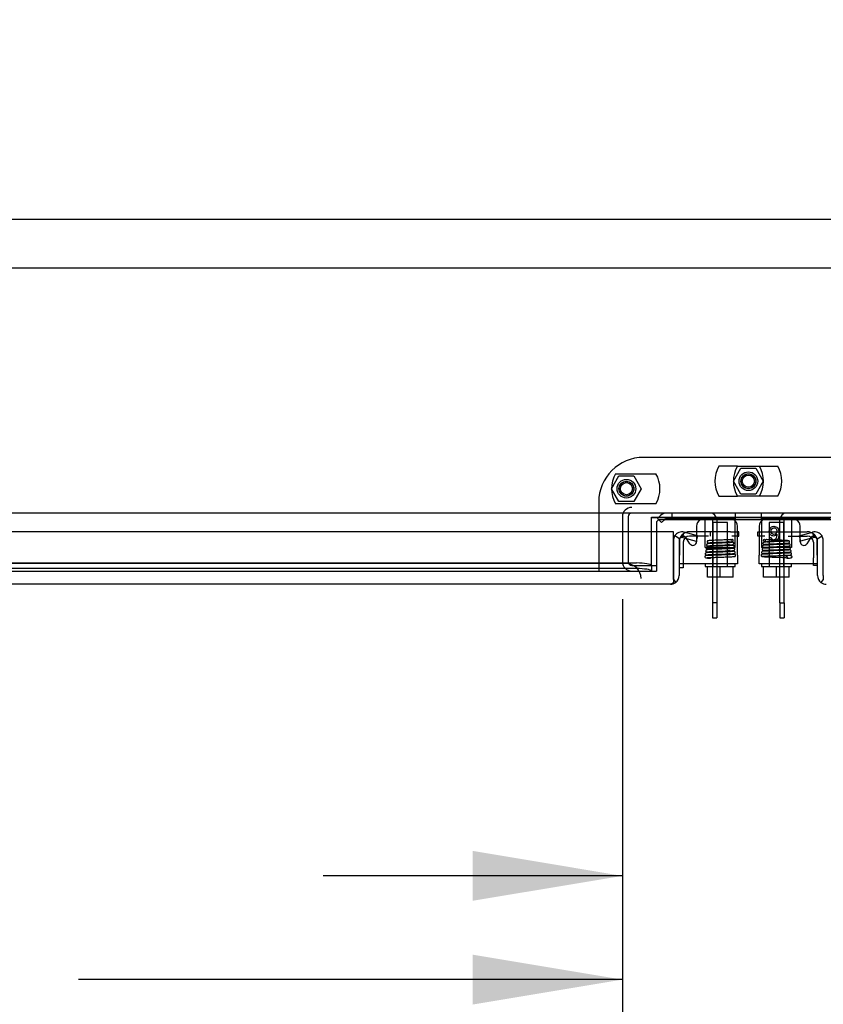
# Model space of a CAD drawing. Header units: inches. Extents: x 2 to 538, y -2 to 358.
# Tile 31 of 43: x 140 to 153, y 289 to 305. Entities that reach past the tile are written whole.
import ezdxf
from ezdxf.enums import TextEntityAlignment as Align
from ezdxf.lldxf.tags import DXFTag

# ---------------------------------------------------------------- set-up
doc = ezdxf.new("R2010")
doc.units = ezdxf.units.IN
doc.header["$MEASUREMENT"] = 0
for name, color, linetype in [('COM40153-2', 7, 'Continuous'), ('COM51496-2', 7, 'Continuous'), ('COM51497', 7, 'Continuous'), ('COM51498', 7, 'Continuous'), ('COM55595-3', 7, 'Continuous'), ('COM55597-3', 7, 'Continuous'), ('COM55730', 7, 'Continuous'), ('COM56145', 7, 'Continuous'), ('COM70098', 7, 'Continuous'), ('COM70112-4', 7, 'Continuous'), ('COM70220', 7, 'Continuous'), ('COM70740-2', 7, 'Continuous'), ('COM71183-4', 7, 'Continuous'), ('Default', 7, 'Continuous'), ('GSK86006', 7, 'Continuous'), ('NTS86070', 7, 'Continuous'), ('SCC180005', 7, 'Continuous'), ('SCC19011', 7, 'Continuous'), ('SPR20280', 7, 'Continuous'), ('WAF25367', 7, 'Continuous')]:
    doc.layers.add(name, color=color, linetype=linetype)
doc.styles.add('SEACAD_Times_New_Roman', font='times.ttf')
tags = doc.linetypes.add('HIDDEN2', pattern=[0.1875, 0.125, -0.0625]).pattern_tags.tags
tags[6:7] = [DXFTag(74, 4), DXFTag(75, 0), DXFTag(340, '0'), DXFTag(46, 0.0), DXFTag(50, 0.0), DXFTag(44, 0.0), DXFTag(45, 0.0)]
tags[4:5] = [DXFTag(74, 4), DXFTag(75, 0), DXFTag(340, '0'), DXFTag(46, 0.0), DXFTag(50, 0.0), DXFTag(44, 0.0), DXFTag(45, 0.0)]
doc.dimstyles.new('HAMMOND_(STH_-_540x360)', dxfattribs={"dimtxt": 2, "dimasz": 2.5, "dimexe": 1, "dimexo": 1, "dimgap": 0.5, "dimtad": 0, "dimtih": 1, "dimtoh": 1, "dimzin": 0, "dimdsep": 46, "dimtxsty": 'SEACAD_Times_New_Roman', "dimblk1": '_SE_FILLED', "dimblk2": '_SE_FILLED', "dimsah": 1, "dimcen": 1, "dimadec": 0, "dimazin": 0, "dimtfac": 0.8, "dimtofl": 0, "dimtmove": 0, "dimatfit": 3, "dimfxl": 0, "dimtolj": 1, "dimtzin": 0, "dimarcsym": 0})

# ---------------------------------------------------------------- blocks, each defined once
blk = doc.blocks.new('SE')
at = {"layer": 'COM40153-2', "color": 7, "linetype": 'Continuous'}
for p, q in [((151.008, 296.516), (150.892, 296.516)), ((151.717, 296.516), (151.694, 296.516)), ((151.694, 296.446), (151.717, 296.446)), ((151.717, 296.446), (151.717, 296.516)), ((150.787, 295.916), (150.717, 295.916)), ((150.787, 295.983), (150.787, 295.916))]:
    blk.add_line(p, q, dxfattribs=at)
at = {"layer": 'COM40153-2', "color": 7, "linetype": 'HIDDEN2'}
for p, q in [((151.21, 296.446), (150.892, 296.446)), ((151.24, 296.516), (151.008, 296.516)), ((151.24, 296.446), (151.24, 296.516)), ((151.574, 296.516), (151.24, 296.516)), ((151.574, 296.516), (151.688, 296.516)), ((151.688, 296.446), (151.6, 296.446)), ((151.694, 296.516), (151.688, 296.516)), ((151.688, 296.446), (151.694, 296.446)), ((150.787, 296.341), (150.787, 295.983))]:
    blk.add_line(p, q, dxfattribs=at)
at = {"layer": 'COM40153-2', "color": 7, "linetype": 'Continuous'}
for start, end in [(162.5225, 180), (90, 111.2486)]:
    blk.add_arc((150.892, 296.341), 0.175, start, end, dxfattribs=at)
at = {"layer": 'COM40153-2', "color": 7, "linetype": 'HIDDEN2'}
for radius, start, end in [(0.175, 111.2486, 162.5225), (0.105, 90, 180)]:
    blk.add_arc((150.892, 296.341), radius, start, end, dxfattribs=at)
at = {"layer": 'COM51496-2', "color": 7, "linetype": 'Continuous'}
for p, q in [((152.03, 296.446), (152.03, 296.516)), ((152.03, 296.516), (152.054, 296.516)), ((152.054, 296.446), (152.03, 296.446)), ((152.74, 296.516), (152.855, 296.516)), ((152.96, 295.954), (152.96, 295.983)), ((153.03, 295.954), (152.96, 295.954))]:
    blk.add_line(p, q, dxfattribs=at)
at = {"layer": 'COM51496-2', "color": 7, "linetype": 'HIDDEN2'}
for p, q in [((152.054, 296.516), (152.155, 296.516)), ((152.148, 296.446), (152.054, 296.446)), ((152.155, 296.516), (152.74, 296.516)), ((152.538, 296.446), (152.855, 296.446)), ((152.96, 296.341), (152.96, 296.079)), ((152.96, 295.983), (152.96, 296.079))]:
    blk.add_line(p, q, dxfattribs=at)
at = {"layer": 'COM51496-2', "color": 7, "linetype": 'Continuous'}
for start, end in [(68.7514, 90), (0, 17.4776)]:
    blk.add_arc((152.855, 296.341), 0.175, start, end, dxfattribs=at)
at = {"layer": 'COM51496-2', "color": 7, "linetype": 'HIDDEN2'}
for radius, start, end in [(0.105, 0, 90), (0.175, 17.4776, 68.7514)]:
    blk.add_arc((152.855, 296.341), radius, start, end, dxfattribs=at)
at = {"layer": 'COM51497', "color": 7, "linetype": 'Continuous'}
for p, q in [((151.008, 296.608), (151.008, 296.456)), ((151.694, 296.126), (151.694, 296.608)), ((152.054, 296.608), (152.054, 296.126)), ((152.74, 296.456), (152.74, 296.608)), ((150.724, 296.381), (150.724, 296.126)), ((150.898, 296.316), (150.842, 296.402)), ((151.008, 296.381), (151.008, 296.349)), ((152.227, 296.419), (152.257, 296.421)), ((152.74, 296.349), (152.74, 296.381)), ((152.906, 296.402), (152.85, 296.316)), ((153.024, 296.126), (153.024, 296.381)), ((150.724, 295.983), (150.724, 296.126)), ((151.694, 296.126), (151.694, 295.983)), ((152.054, 295.983), (152.054, 296.126)), ((153.024, 296.126), (153.024, 295.983)), ((151.694, 295.983), (150.724, 295.983)), ((153.024, 295.983), (152.054, 295.983))]:
    blk.add_line(p, q, dxfattribs=at)
at = {"layer": 'COM51497', "color": 7, "linetype": 'HIDDEN2'}
for p, q in [((150.842, 296.402), (150.835, 296.414)), ((151.008, 296.456), (151.008, 296.381)), ((152.74, 296.381), (152.74, 296.456)), ((152.913, 296.414), (152.906, 296.402))]:
    blk.add_line(p, q, dxfattribs=at)
at = {"layer": 'COM51497', "color": 7, "linetype": 'Continuous'}
for centre, radius, start, end in [((151.133, 296.608), 0.125, 118.3576, 180), ((151.569, 296.608), 0.125, 0, 61.6424), ((152.179, 296.608), 0.125, 118.3576, 180), ((152.615, 296.608), 0.125, 0, 61.6424), ((150.784, 296.381), 0.06, 159.0121, 180), ((152.964, 296.381), 0.06, 0, 19.8226), ((150.948, 296.349), 0.06, 212.8455, 0), ((152.8, 296.349), 0.06, 180, 327.1545)]:
    blk.add_arc(centre, radius, start, end, dxfattribs=at)
at = {"layer": 'COM51497', "color": 7, "linetype": 'HIDDEN2'}
for centre, radius, start, end in [((151.133, 296.608), 0.125, 90, 118.3576), ((151.569, 296.608), 0.125, 61.6424, 90), ((152.179, 296.608), 0.125, 90, 118.3576), ((152.615, 296.608), 0.125, 61.6424, 90), ((150.784, 296.381), 0.06, 32.8455, 159.0121), ((152.964, 296.381), 0.06, 19.8226, 147.1545)]:
    blk.add_arc(centre, radius, start, end, dxfattribs=at)
at = {"layer": 'COM51497', "color": 7, "linetype": 'Continuous'}
for points, knots in [([(152.354, 296.478), (152.347, 296.467), (152.338, 296.459), (152.328, 296.453), (152.317, 296.448), (152.306, 296.445), (152.275, 296.445), (152.258, 296.453), (152.244, 296.467), (152.23, 296.482), (152.223, 296.501), (152.223, 296.54), (152.226, 296.554), (152.233, 296.567), (152.239, 296.58), (152.248, 296.591), (152.26, 296.598), (152.272, 296.604), (152.285, 296.608), (152.324, 296.608), (152.345, 296.599), (152.376, 296.562), (152.384, 296.532), (152.384, 296.442), (152.376, 296.408), (152.358, 296.386), (152.343, 296.367), (152.322, 296.358), (152.277, 296.358), (152.261, 296.363), (152.249, 296.374), (152.237, 296.385), (152.229, 296.4), (152.227, 296.419)], [0, 0, 0, 0, 0.047848, 0.047848, 0.047848, 0.091234, 0.091234, 0.167467, 0.167467, 0.167467, 0.251489, 0.251489, 0.307308, 0.307308, 0.307308, 0.361378, 0.361378, 0.361378, 0.427535, 0.427535, 0.538766, 0.538766, 0.649997, 0.649997, 0.774014, 0.774014, 0.774014, 0.865472, 0.865472, 0.932923, 0.932923, 0.932923, 1, 1, 1, 1]), ([(152.35, 296.525), (152.35, 296.535), (152.348, 296.545), (152.339, 296.564), (152.333, 296.571), (152.317, 296.581), (152.309, 296.583), (152.3, 296.583), (152.287, 296.583), (152.276, 296.578), (152.267, 296.568), (152.258, 296.558), (152.254, 296.544), (152.254, 296.509), (152.258, 296.496), (152.267, 296.487), (152.276, 296.477), (152.287, 296.472), (152.315, 296.472), (152.326, 296.477), (152.345, 296.496), (152.35, 296.509), (152.35, 296.525)], [0, 0, 0, 0, 0.086691, 0.086691, 0.173381, 0.173381, 0.260072, 0.260072, 0.260072, 0.37344, 0.37344, 0.37344, 0.5092, 0.5092, 0.639932, 0.639932, 0.639932, 0.762812, 0.762812, 0.881406, 0.881406, 1, 1, 1, 1]), ([(152.257, 296.421), (152.259, 296.41), (152.263, 296.401), (152.268, 296.396), (152.276, 296.387), (152.286, 296.383), (152.308, 296.383), (152.316, 296.386), (152.324, 296.391), (152.333, 296.397), (152.34, 296.408), (152.346, 296.421), (152.351, 296.434), (152.354, 296.453), (152.354, 296.478)], [0, 0, 0, 0, 0.153649, 0.153649, 0.153649, 0.336794, 0.336794, 0.482815, 0.482815, 0.482815, 0.688895, 0.688895, 0.688895, 1, 1, 1, 1])]:
    blk.add_open_spline(points, degree=3, knots=knots, dxfattribs=at)
at = {"layer": 'COM51498', "color": 7, "linetype": 'HIDDEN2'}
for p, q in [((150.355, 296.736), (150.406, 296.786)), ((150.355, 296.736), (150.377, 296.715)), ((150.472, 296.718), (150.473, 296.719)), ((150.507, 296.733), (151.405, 296.733)), ((151.655, 296.733), (151.405, 296.733)), ((151.655, 296.828), (151.655, 296.733)), ((151.655, 296.718), (151.655, 296.733)), ((151.655, 296.686), (151.655, 296.699)), ((152.093, 296.733), (152.093, 296.828)), ((152.093, 296.733), (152.093, 296.718)), ((152.343, 296.733), (152.093, 296.733)), ((152.093, 296.699), (152.093, 296.686)), ((153.241, 296.733), (152.343, 296.733)), ((151.655, 296.397), (151.655, 296.686)), ((152.093, 296.686), (152.093, 296.397)), ((151.155, 296.342), (151.155, 296.397)), ((151.655, 296.256), (151.655, 296.397)), ((152.093, 296.397), (152.093, 296.256)), ((152.593, 296.397), (152.593, 296.342)), ((151.155, 296.256), (151.155, 296.342)), ((151.155, 296.256), (151.655, 296.256)), ((152.593, 296.256), (152.093, 296.256)), ((152.593, 296.342), (152.593, 296.256))]:
    blk.add_line(p, q, dxfattribs=at)
at = {"layer": 'COM51498', "color": 7, "linetype": 'Continuous'}
for p, q in [((150.377, 296.715), (150.423, 296.669)), ((150.423, 296.669), (150.472, 296.718)), ((151.655, 296.699), (151.655, 296.718)), ((152.093, 296.718), (152.093, 296.699))]:
    blk.add_line(p, q, dxfattribs=at)
at = {"layer": 'COM51498', "color": 7, "linetype": 'HIDDEN2'}
for radius in [0.143, 0.048]:
    blk.add_arc((150.507, 296.685), radius, 90, 135, dxfattribs=at)
for centre, start_param, end_param in [((150.905, 295.728), -1.524085, -1.503851), ((152.843, 295.728), 1.503851, 1.524085)]:
    blk.add_ellipse(centre, major_axis=(0, 14.322), ratio=0.017455, start_param=start_param, end_param=end_param, dxfattribs=at)
for points, knots in [([(151.155, 296.686), (151.155, 296.692), (151.154, 296.698), (151.154, 296.71), (151.154, 296.715), (151.153, 296.724), (151.152, 296.727), (151.15, 296.732), (151.148, 296.733), (151.147, 296.733)], [0, 0, 0, 0, 0.25, 0.25, 0.5, 0.5, 0.75, 0.75, 1, 1, 1, 1]), ([(152.601, 296.733), (152.599, 296.733), (152.598, 296.732), (152.596, 296.729), (152.596, 296.727), (152.595, 296.724), (152.595, 296.722), (152.594, 296.715), (152.594, 296.71), (152.593, 296.699), (152.593, 296.692), (152.593, 296.686)], [0, 0, 0, 0, 0.25, 0.25, 0.375, 0.375, 0.5, 0.5, 0.75, 0.75, 1, 1, 1, 1])]:
    blk.add_open_spline(points, degree=3, knots=knots, dxfattribs=at)
at = {"layer": 'COM55595-3', "color": 7, "linetype": 'Continuous'}
for p, q in [((152.721, 296.451), (152.945, 296.511)), ((152.721, 296.451), (152.746, 296.359)), ((152.97, 296.42), (152.746, 296.359)), ((152.97, 296.42), (152.945, 296.511)), ((153.024, 296.398), (153.105, 296.447)), ((153.03, 295.784), (153.03, 296.373)), ((153.125, 295.784), (153.125, 296.373)), ((153.125, 295.721), (153.086, 295.671)), ((153.125, 295.784), (153.125, 295.784)), ((153.125, 295.784), (153.125, 295.721))]:
    blk.add_line(p, q, dxfattribs=at)
for centre, radius, start, end in [((152.982, 296.373), 0.143, 30.9129, 105), ((152.982, 296.373), 0.048, 30.9129, 105), ((152.982, 296.373), 0.048, 0, 30.9129), ((152.982, 296.373), 0.143, 0, 30.9129), ((153.173, 295.784), 0.143, 180, 232.4964), ((153.173, 295.784), 0.143, 232.4964, 269.8439)]:
    blk.add_arc(centre, radius, start, end, dxfattribs=at)
at = {"layer": 'COM55597-3', "color": 7, "linetype": 'Continuous'}
for p, q in [((150.622, 296.516), (116.812, 296.516)), ((150.622, 295.784), (150.622, 296.516)), ((150.622, 296.373), (150.622, 295.784)), ((150.724, 296.398), (150.643, 296.447)), ((150.717, 296.373), (150.717, 295.784)), ((150.778, 296.42), (150.802, 296.511)), ((150.778, 296.42), (151.002, 296.359)), ((151.027, 296.451), (150.802, 296.511)), ((151.027, 296.451), (151.002, 296.359)), ((150.622, 295.784), (150.622, 295.784)), ((150.622, 295.721), (150.622, 295.784)), ((150.622, 295.784), (150.622, 295.671)), ((150.622, 295.721), (150.661, 295.671)), ((150.574, 295.641), (116.86, 295.641)), ((150.575, 295.641), (150.574, 295.641)), ((150.575, 295.641), (150.575, 295.641))]:
    blk.add_line(p, q, dxfattribs=at)
for centre, radius, start, end in [((150.765, 296.373), 0.143, 149.0871, 180), ((150.765, 296.373), 0.143, 75, 149.0871), ((150.765, 296.373), 0.048, 149.0871, 180), ((150.765, 296.373), 0.048, 75, 149.0871), ((150.574, 295.784), 0.143, 307.5036, 0), ((150.574, 295.784), 0.143, 270, 270.0762), ((150.574, 295.784), 0.143, 270.1561, 307.5036)]:
    blk.add_arc(centre, radius, start, end, dxfattribs=at)
blk.add_open_spline([(150.622, 295.671), (150.614, 295.661), (150.606, 295.654), (150.594, 295.646), (150.59, 295.644), (150.583, 295.642), (150.579, 295.641), (150.575, 295.641)], degree=3, knots=[0, 0, 0, 0, 0.5, 0.5, 0.75, 0.75, 1, 1, 1, 1], dxfattribs=at)
at = {"layer": 'COM55730', "color": 7, "linetype": 'HIDDEN2'}
for p, q in [((150.597, 296.828), (150.597, 296.756)), ((151.239, 296.756), (150.597, 296.756)), ((151.275, 296.72), (151.275, 295.757)), ((151.347, 296.72), (151.347, 295.757)), ((152.401, 295.757), (152.401, 296.72)), ((152.473, 295.757), (152.473, 296.72)), ((153.151, 296.756), (152.509, 296.756))]:
    blk.add_line(p, q, dxfattribs=at)
at = {"layer": 'COM55730', "color": 7, "linetype": 'Continuous'}
for p, q in [((151.275, 295.757), (151.275, 295.332)), ((151.347, 295.757), (151.347, 295.332)), ((152.401, 295.332), (152.401, 295.757)), ((152.473, 295.332), (152.473, 295.757)), ((151.275, 295.332), (151.275, 295.078)), ((151.347, 295.332), (151.275, 295.332)), ((151.347, 295.332), (151.347, 295.078)), ((152.401, 295.332), (152.473, 295.332)), ((152.401, 295.332), (152.401, 295.078)), ((152.473, 295.332), (152.473, 295.078)), ((151.275, 295.078), (151.347, 295.078)), ((152.401, 295.078), (152.473, 295.078))]:
    blk.add_line(p, q, dxfattribs=at)
at = {"layer": 'COM55730', "color": 7, "linetype": 'HIDDEN2'}
for centre, radius, start, end in [((151.239, 296.72), 0.108, 0, 90), ((151.239, 296.72), 0.036, 0, 90), ((152.509, 296.72), 0.108, 90, 180), ((152.509, 296.72), 0.036, 90, 180)]:
    blk.add_arc(centre, radius, start, end, dxfattribs=at)
at = {"layer": 'COM56145', "color": 7, "linetype": 'HIDDEN2'}
for p, q in [((123.122, 301.736), (180.622, 301.736)), ((123.122, 300.923), (180.622, 300.923))]:
    blk.add_line(p, q, dxfattribs=at)
at = {"layer": 'COM70098', "color": 7, "linetype": 'HIDDEN2'}
for p, q in [((153.624, 297.76), (150.124, 297.76)), ((149.374, 297.01), (149.374, 295.861)), ((150.337, 296.516), (150.337, 295.861)), ((149.374, 295.861), (150.337, 295.861))]:
    blk.add_line(p, q, dxfattribs=at)
at = {"layer": 'COM70098', "color": 7, "linetype": 'Continuous'}
for p, q in [((153.351, 296.718), (150.397, 296.718)), ((150.337, 296.658), (150.337, 296.516))]:
    blk.add_line(p, q, dxfattribs=at)
at = {"layer": 'COM70098', "color": 7, "linetype": 'HIDDEN2'}
for centre in [(151.874, 297.361), (149.837, 297.236)]:
    blk.add_circle(centre, 0.156, dxfattribs=at)
blk.add_arc((150.124, 297.01), 0.75, 90, 180, dxfattribs=at)
at = {"layer": 'COM70098', "color": 7, "linetype": 'Continuous'}
blk.add_arc((150.397, 296.658), 0.06, 90, 180, dxfattribs=at)
at = {"layer": 'COM70112-4', "color": 7, "linetype": 'Continuous'}
for p, q in [((187.81, 296.828), (115.937, 296.828)), ((150.257, 296.516), (150.257, 296.76)), ((150.257, 296.76), (153.491, 296.76))]:
    blk.add_line(p, q, dxfattribs=at)
at = {"layer": 'COM70112-4', "color": 7, "linetype": 'HIDDEN2'}
for p, q in [((150.257, 296.002), (150.257, 296.516)), ((150.007, 295.995), (117.467, 295.995)), ((150.007, 295.902), (117.467, 295.902)), ((150.256, 295.955), (150.257, 295.955)), ((150.257, 295.955), (150.257, 296.002)), ((150.257, 295.955), (150.257, 295.86)), ((117.217, 295.859), (150.257, 295.859)), ((150.257, 295.86), (150.256, 295.862)), ((150.257, 295.859), (150.257, 295.86))]:
    blk.add_line(p, q, dxfattribs=at)
for centre in [(150.007, 295.952), (150.007, 295.858)]:
    blk.add_ellipse(centre, major_axis=(0.25, 0), ratio=0.173648, start_param=0.071104, end_param=1.570796, dxfattribs=at)
at = {"layer": 'COM70220', "color": 7, "linetype": 'HIDDEN2'}
for p, q in [((149.583, 295.986), (117.405, 295.986)), ((149.833, 295.986), (149.583, 295.986))]:
    blk.add_line(p, q, dxfattribs=at)
blk.add_arc((149.833, 295.736), 0.25, 0, 90, dxfattribs=at)
at = {"layer": 'COM70740-2', "color": 7, "linetype": 'HIDDEN2'}
for p, q in [((149.77, 296.768), (149.77, 296.016)), ((149.865, 296.768), (149.865, 296.016)), ((149.925, 295.956), (150.337, 295.956))]:
    blk.add_line(p, q, dxfattribs=at)
for centre, radius, start, end in [((149.925, 296.768), 0.155, 90, 180), ((149.925, 296.768), 0.06, 90, 180), ((149.925, 296.016), 0.155, 180, 270), ((149.925, 296.016), 0.06, 180, 270)]:
    blk.add_arc(centre, radius, start, end, dxfattribs=at)
at = {"layer": 'COM71183-4', "color": 7, "linetype": 'HIDDEN2'}
for p, q in [((150.257, 296.753), (153.491, 296.753)), ((117.217, 295.861), (149.374, 295.861))]:
    blk.add_line(p, q, dxfattribs=at)
at = {"layer": 'GSK86006', "color": 7, "linetype": 'HIDDEN2'}
for centre in [(149.837, 297.236), (151.874, 297.361)]:
    blk.add_circle(centre, 0.125, dxfattribs=at)
at = {"layer": 'NTS86070', "color": 7, "linetype": 'HIDDEN2'}
for p, q in [((151.691, 297.611), (151.381, 297.611)), ((151.691, 297.611), (152.367, 297.611)), ((149.654, 297.486), (150.33, 297.486)), ((151.381, 297.111), (151.691, 297.111)), ((152.367, 297.111), (151.691, 297.111)), ((150.33, 296.986), (149.654, 296.986))]:
    blk.add_line(p, q, dxfattribs=at)
for centre in [(151.874, 297.361), (149.837, 297.236)]:
    blk.add_circle(centre, 0.101, dxfattribs=at)
for centre, start, end in [((151.814, 297.361), 150, 210), ((152.124, 297.361), 150, 210), ((151.624, 297.361), 330, 30), ((151.934, 297.361), 330, 30), ((150.087, 297.236), 150, 210), ((149.897, 297.236), 330, 30)]:
    blk.add_arc(centre, 0.5, start, end, dxfattribs=at)
at = {"layer": 'SCC180005', "color": 7, "linetype": 'HIDDEN2'}
for p, q in [((151.624, 297.361), (151.749, 297.577)), ((151.749, 297.577), (151.999, 297.577)), ((151.999, 297.577), (152.123, 297.361)), ((149.587, 297.236), (149.712, 297.452)), ((149.712, 297.452), (149.962, 297.452)), ((149.962, 297.452), (150.086, 297.236)), ((151.749, 297.145), (151.624, 297.361)), ((152.123, 297.361), (151.999, 297.145)), ((149.712, 297.02), (149.587, 297.236)), ((150.086, 297.236), (149.962, 297.02)), ((149.962, 297.02), (149.712, 297.02)), ((151.999, 297.145), (151.749, 297.145))]:
    blk.add_line(p, q, dxfattribs=at)
for centre in [(149.837, 297.236), (151.874, 297.361)]:
    blk.add_circle(centre, 0.123, dxfattribs=at)
at = {"layer": 'SCC19011', "color": 7, "linetype": 'HIDDEN2'}
for p, q in [((151.527, 296.67), (151.283, 296.67)), ((151.283, 296.67), (151.283, 295.938)), ((151.527, 295.938), (151.527, 296.67)), ((152.465, 296.67), (152.221, 296.67)), ((152.221, 296.67), (152.221, 295.938)), ((152.465, 295.938), (152.465, 296.67))]:
    blk.add_line(p, q, dxfattribs=at)
at = {"layer": 'SCC19011', "color": 7, "linetype": 'Continuous'}
for p, q in [((151.19, 295.757), (151.19, 295.938)), ((151.405, 295.757), (151.405, 295.938)), ((151.62, 295.757), (151.62, 295.938)), ((152.128, 295.757), (152.128, 295.938)), ((152.343, 295.757), (152.343, 295.938)), ((152.558, 295.757), (152.558, 295.938)), ((151.405, 295.757), (151.19, 295.757)), ((151.62, 295.757), (151.405, 295.757)), ((152.343, 295.757), (152.128, 295.757)), ((152.558, 295.757), (152.343, 295.757))]:
    blk.add_line(p, q, dxfattribs=at)
at = {"layer": 'SPR20280', "color": 7, "linetype": 'HIDDEN2'}
blk.add_circle((152.143, 296.373), 0.0175, dxfattribs=at)
for start, end in [(164.8682, 187.8249), (0, 158.2963)]:
    blk.add_arc((151.605, 296.373), 0.0175, start, end, dxfattribs=at)
blk.add_ellipse((151.233, 296.091), major_axis=(0, 0.0175), ratio=0.707107, start_param=3.110712, end_param=4.449437, dxfattribs=at)
blk.add_ellipse((152.515, 296.091), major_axis=(0, 0.0175), ratio=0.707107, dxfattribs=at)
for points, knots in [([(151.202, 296.365), (151.201, 296.365), (151.199, 296.365), (151.196, 296.364), (151.194, 296.363), (151.191, 296.361), (151.189, 296.359), (151.187, 296.357), (151.185, 296.353), (151.184, 296.349), (151.185, 296.343), (151.189, 296.335), (151.197, 296.33), (151.203, 296.329), (151.207, 296.328)], [0, 0, 0, 0, 0.03766, 0.074985, 0.113343, 0.153894, 0.197472, 0.244568, 0.295414, 0.35009, 0.473116, 0.626338, 0.805115, 1, 1, 1, 1]), ([(151.585, 296.381), (151.584, 296.383), (151.578, 296.386), (151.558, 296.384), (151.518, 296.382), (151.459, 296.38), (151.397, 296.377), (151.34, 296.375), (151.294, 296.373), (151.252, 296.371), (151.218, 296.369), (151.199, 296.366), (151.198, 296.365), (151.198, 296.364)], [0.0809977, 0.0809977, 0.0809977, 0.0809977, 0.1311889, 0.2024612, 0.2819278, 0.3765527, 0.4921933, 0.5600215, 0.6344076, 0.7154739, 0.8033669, 0.8981337, 0.9583746, 0.9583746, 0.9583746, 0.9583746]), ([(151.206, 296.331), (151.206, 296.331), (151.207, 296.332), (151.224, 296.334), (151.258, 296.336), (151.301, 296.338), (151.347, 296.34), (151.404, 296.343), (151.466, 296.345), (151.524, 296.348), (151.565, 296.35), (151.594, 296.352), (151.619, 296.362), (151.621, 296.37), (151.622, 296.375)], [0.0490683, 0.0490683, 0.0490683, 0.0490683, 0.0990796, 0.1918961, 0.2784432, 0.3585509, 0.432178, 0.4992835, 0.6130609, 0.7062239, 0.7838725, 0.8582405, 0.9191557, 1, 1, 1, 1]), ([(152.542, 296.364), (152.537, 296.363), (152.527, 296.361), (152.491, 296.359), (152.448, 296.357), (152.399, 296.355), (152.352, 296.353), (152.295, 296.351), (152.236, 296.348), (152.185, 296.346), (152.152, 296.344), (152.135, 296.341), (152.127, 296.338), (152.12, 296.333), (152.117, 296.326), (152.117, 296.32), (152.119, 296.315), (152.122, 296.311), (152.124, 296.308), (152.13, 296.305), (152.142, 296.303), (152.17, 296.3), (152.201, 296.299), (152.216, 296.298), (152.219, 296.298)], [0, 0, 0, 0, 0.04903, 0.0952394, 0.1386004, 0.17906, 0.216617, 0.2512351, 0.311271, 0.3609646, 0.4048827, 0.4436137, 0.4603017, 0.4741327, 0.4802671, 0.4855273, 0.4934855, 0.4962417, 0.4996859, 0.5101885, 0.5466617, 0.6029834, 0.6377117, 0.647337, 0.647337, 0.647337, 0.647337]), ([(152.125, 296.375), (152.127, 296.37), (152.13, 296.362), (152.142, 296.357), (152.147, 296.356)], [0, 0, 0, 0, 0.0808944, 0.1281122, 0.1281122, 0.1281122, 0.1281122]), ([(152.547, 296.366), (152.544, 296.367), (152.53, 296.369), (152.496, 296.371), (152.453, 296.373), (152.408, 296.375), (152.351, 296.377), (152.288, 296.38), (152.23, 296.382), (152.19, 296.384), (152.175, 296.386), (152.17, 296.385)], [0.1018663, 0.1018663, 0.1018663, 0.1018663, 0.1966331, 0.2845261, 0.3655924, 0.4399785, 0.5078067, 0.6234473, 0.7180722, 0.7975388, 0.8688111, 0.8688111, 0.8688111, 0.8688111]), ([(152.541, 296.328), (152.546, 296.329), (152.552, 296.33), (152.56, 296.337), (152.563, 296.343), (152.564, 296.349), (152.562, 296.354), (152.56, 296.358), (152.558, 296.361), (152.554, 296.363), (152.55, 296.364), (152.548, 296.365), (152.546, 296.365)], [0, 0, 0, 0, 0.306204, 0.442937, 0.565203, 0.671636, 0.724965, 0.779543, 0.835119, 0.890984, 0.946216, 1, 1, 1, 1]), ([(151.178, 296.215), (151.176, 296.215), (151.174, 296.215), (151.17, 296.213), (151.166, 296.211), (151.164, 296.208), (151.162, 296.204), (151.16, 296.2), (151.161, 296.194), (151.163, 296.187), (151.169, 296.182), (151.175, 296.179), (151.179, 296.179), (151.181, 296.179)], [0, 0, 0, 0, 0.057064, 0.117028, 0.178564, 0.240253, 0.300887, 0.359706, 0.473677, 0.597633, 0.728878, 0.863282, 1, 1, 1, 1]), ([(151.618, 296.289), (151.613, 296.288), (151.604, 296.287), (151.568, 296.284), (151.523, 296.282), (151.473, 296.28), (151.423, 296.278), (151.363, 296.276), (151.3, 296.274), (151.244, 296.271), (151.208, 296.269), (151.19, 296.267), (151.18, 296.264), (151.172, 296.259), (151.168, 296.252), (151.168, 296.245), (151.17, 296.239), (151.175, 296.233), (151.181, 296.23), (151.194, 296.228), (151.221, 296.226), (151.253, 296.224), (151.27, 296.223), (151.275, 296.223)], [0, 0, 0, 0, 0.0490682, 0.0953154, 0.1387121, 0.1792087, 0.2168049, 0.2514632, 0.3115926, 0.3613493, 0.4052741, 0.4439107, 0.4609651, 0.4763549, 0.4836655, 0.4900235, 0.4991561, 0.5055784, 0.5160925, 0.5515821, 0.6060345, 0.6399595, 0.6526055, 0.6526055, 0.6526055, 0.6526055]), ([(151.173, 296.131), (151.178, 296.132), (151.187, 296.133), (151.223, 296.136), (151.27, 296.138), (151.322, 296.14), (151.375, 296.142), (151.439, 296.144), (151.507, 296.146), (151.568, 296.149), (151.608, 296.151), (151.631, 296.154), (151.646, 296.155), (151.655, 296.17), (151.653, 296.18), (151.648, 296.186), (151.642, 296.19), (151.629, 296.192), (151.603, 296.194), (151.568, 296.196), (151.547, 296.197), (151.538, 296.198)], [0, 0, 0, 0, 0.049774, 0.0966099, 0.1404677, 0.1813768, 0.2193332, 0.2543218, 0.3151799, 0.3653864, 0.4095971, 0.4485673, 0.4816844, 0.4963109, 0.506785, 0.5134204, 0.5233219, 0.5573207, 0.6101703, 0.6434918, 0.6659847, 0.6659847, 0.6659847, 0.6659847]), ([(151.195, 296.316), (151.192, 296.316), (151.186, 296.315), (151.179, 296.309), (151.176, 296.302), (151.176, 296.295), (151.178, 296.288), (151.183, 296.283), (151.188, 296.28), (151.192, 296.28), (151.194, 296.28)], [0, 0, 0, 0, 0.159811, 0.317961, 0.462729, 0.589122, 0.709493, 0.821101, 0.918775, 1, 1, 1, 1]), ([(151.625, 296.24), (151.625, 296.239), (151.621, 296.238), (151.586, 296.235), (151.532, 296.232), (151.478, 296.23), (151.433, 296.229), (151.386, 296.227), (151.338, 296.225), (151.292, 296.224), (151.251, 296.222), (151.216, 296.22), (151.19, 296.218), (151.177, 296.216), (151.176, 296.215), (151.176, 296.215)], [0.0224227, 0.0224227, 0.0224227, 0.0224227, 0.1045888, 0.214741, 0.3305392, 0.3908593, 0.452622, 0.5158488, 0.5805535, 0.6467098, 0.7143518, 0.7835125, 0.8541482, 0.9262995, 0.9764299, 0.9764299, 0.9764299, 0.9764299]), ([(151.181, 296.18), (151.182, 296.181), (151.185, 296.183), (151.219, 296.185), (151.273, 296.188), (151.326, 296.19), (151.371, 296.191), (151.419, 296.193), (151.467, 296.195), (151.512, 296.197), (151.554, 296.198), (151.589, 296.2), (151.615, 296.202), (151.629, 296.204), (151.63, 296.205), (151.63, 296.205)], [0.0275669, 0.0275669, 0.0275669, 0.0275669, 0.106334, 0.2178377, 0.3346027, 0.3952184, 0.4571613, 0.5204291, 0.5849937, 0.6508676, 0.7180836, 0.7865902, 0.8564027, 0.9275566, 0.9814581, 0.9814581, 0.9814581, 0.9814581]), ([(151.602, 296.337), (151.602, 296.337), (151.594, 296.336), (151.569, 296.335), (151.531, 296.333), (151.489, 296.331), (151.437, 296.329), (151.376, 296.327), (151.312, 296.324), (151.252, 296.321), (151.205, 296.318), (151.196, 296.316), (151.192, 296.315)], [0.5167336, 0.5167336, 0.5167336, 0.5167336, 0.5459758, 0.6016035, 0.6360091, 0.6747568, 0.7178923, 0.7654086, 0.8173599, 0.8737582, 0.9346305, 1, 1, 1, 1]), ([(151.192, 296.28), (151.193, 296.279), (151.198, 296.278), (151.232, 296.275), (151.264, 296.273), (151.278, 296.273)], [0.0082511, 0.0082511, 0.0082511, 0.0082511, 0.1068867, 0.2188493, 0.2925497, 0.2925497, 0.2925497, 0.2925497]), ([(151.195, 296.281), (151.198, 296.281), (151.203, 296.283), (151.232, 296.285), (151.271, 296.287), (151.317, 296.289), (151.363, 296.291), (151.42, 296.293), (151.483, 296.296), (151.54, 296.298), (151.589, 296.302), (151.615, 296.298), (151.631, 296.319), (151.629, 296.332), (151.611, 296.347), (151.596, 296.343), (151.555, 296.346), (151.535, 296.347), (151.524, 296.348)], [0, 0, 0, 0, 0.0498031, 0.0966721, 0.1405655, 0.1815122, 0.2194971, 0.2545078, 0.3153814, 0.3655743, 0.4097102, 0.4847548, 0.5048418, 0.5192147, 0.5369138, 0.6173422, 0.6488874, 0.6783514, 0.6783514, 0.6783514, 0.6783514]), ([(151.197, 296.233), (151.197, 296.233), (151.203, 296.234), (151.224, 296.235), (151.259, 296.237), (151.298, 296.239), (151.35, 296.241), (151.411, 296.243), (151.479, 296.245), (151.545, 296.248), (151.588, 296.25), (151.612, 296.253), (151.617, 296.254), (151.62, 296.254)], [0.5387425, 0.5387425, 0.5387425, 0.5387425, 0.5624694, 0.6127646, 0.6449562, 0.6818122, 0.7232985, 0.7694114, 0.8201485, 0.8754433, 0.9353184, 0.9670902, 1, 1, 1, 1]), ([(151.203, 296.329), (151.208, 296.328), (151.218, 296.326), (151.25, 296.324), (151.274, 296.323), (151.283, 296.323)], [0, 0, 0, 0, 0.0489843, 0.0951374, 0.1240677, 0.1240677, 0.1240677, 0.1240677]), ([(151.618, 296.292), (151.612, 296.293), (151.589, 296.295), (151.551, 296.297), (151.529, 296.298)], [0.1088544, 0.1088544, 0.1088544, 0.1088544, 0.2222673, 0.3337969, 0.3337969, 0.3337969, 0.3337969]), ([(151.629, 296.241), (151.625, 296.242), (151.618, 296.243), (151.586, 296.245), (151.555, 296.247), (151.537, 296.248), (151.534, 296.248)], [0, 0, 0, 0, 0.0498307, 0.0967052, 0.1406077, 0.147525, 0.147525, 0.147525, 0.147525]), ([(151.616, 296.253), (151.62, 296.254), (151.625, 296.255), (151.633, 296.26), (151.637, 296.267), (151.638, 296.273), (151.637, 296.277), (151.636, 296.28), (151.634, 296.283), (151.632, 296.286), (151.629, 296.288), (151.626, 296.289), (151.623, 296.29), (151.622, 296.29), (151.621, 296.29)], [0, 0, 0, 0, 0.179696, 0.347726, 0.496425, 0.619744, 0.675627, 0.729219, 0.780424, 0.829098, 0.875163, 0.918716, 0.960114, 1, 1, 1, 1]), ([(151.629, 296.205), (151.63, 296.205), (151.633, 296.205), (151.637, 296.207), (151.64, 296.209), (151.643, 296.212), (151.645, 296.216), (151.646, 296.221), (151.646, 296.226), (151.643, 296.233), (151.638, 296.238), (151.632, 296.241), (151.628, 296.241), (151.626, 296.241)], [0, 0, 0, 0, 0.058448, 0.119991, 0.183216, 0.246619, 0.308903, 0.369213, 0.48528, 0.60971, 0.739485, 0.870031, 1, 1, 1, 1]), ([(152.568, 296.214), (152.563, 296.213), (152.556, 296.212), (152.52, 296.21), (152.474, 296.207), (152.423, 296.205), (152.371, 296.204), (152.308, 296.201), (152.24, 296.199), (152.18, 296.197), (152.139, 296.194), (152.117, 296.192), (152.1, 296.189), (152.093, 296.173), (152.095, 296.164), (152.101, 296.158), (152.107, 296.155), (152.12, 296.153), (152.147, 296.151), (152.181, 296.149), (152.199, 296.148), (152.205, 296.148)], [0, 0, 0, 0, 0.0491002, 0.0953804, 0.1388084, 0.1793382, 0.2169701, 0.251665, 0.3118803, 0.3616987, 0.4056489, 0.4442506, 0.4784458, 0.4943686, 0.5046312, 0.5111404, 0.5215102, 0.5559627, 0.6087538, 0.6419719, 0.6579906, 0.6579906, 0.6579906, 0.6579906]), ([(152.122, 296.241), (152.118, 296.241), (152.113, 296.24), (152.105, 296.234), (152.102, 296.227), (152.102, 296.22), (152.104, 296.213), (152.108, 296.208), (152.114, 296.206), (152.117, 296.205), (152.119, 296.205)], [0, 0, 0, 0, 0.174522, 0.341814, 0.49099, 0.617224, 0.732964, 0.83707, 0.926174, 1, 1, 1, 1]), ([(152.127, 296.29), (152.126, 296.29), (152.125, 296.29), (152.122, 296.289), (152.119, 296.288), (152.117, 296.287), (152.114, 296.284), (152.112, 296.282), (152.111, 296.279), (152.11, 296.274), (152.11, 296.268), (152.114, 296.261), (152.122, 296.255), (152.128, 296.254), (152.131, 296.253)], [0, 0, 0, 0, 0.036353, 0.073764, 0.113325, 0.155834, 0.201742, 0.251197, 0.304133, 0.360387, 0.484485, 0.636448, 0.811563, 1, 1, 1, 1]), ([(152.551, 296.262), (152.551, 296.262), (152.543, 296.261), (152.518, 296.26), (152.479, 296.258), (152.437, 296.256), (152.382, 296.254), (152.319, 296.252), (152.251, 296.249), (152.187, 296.247), (152.135, 296.244), (152.124, 296.242), (152.118, 296.241)], [0.5218121, 0.5218121, 0.5218121, 0.5218121, 0.5509365, 0.6048516, 0.6385262, 0.6766408, 0.7192394, 0.7663115, 0.8179121, 0.8740438, 0.9347354, 1, 1, 1, 1]), ([(152.118, 296.205), (152.119, 296.205), (152.123, 296.203), (152.156, 296.2), (152.192, 296.198), (152.209, 296.198)], [0.0183232, 0.0183232, 0.0183232, 0.0183232, 0.1068094, 0.218674, 0.3041733, 0.3041733, 0.3041733, 0.3041733]), ([(152.121, 296.206), (152.125, 296.207), (152.132, 296.208), (152.165, 296.21), (152.208, 296.213), (152.256, 296.214), (152.306, 296.216), (152.367, 296.218), (152.432, 296.221), (152.491, 296.223), (152.531, 296.226), (152.555, 296.228), (152.571, 296.23), (152.581, 296.245), (152.579, 296.254), (152.574, 296.261), (152.561, 296.268), (152.542, 296.268), (152.499, 296.271), (152.478, 296.272), (152.469, 296.273)], [0, 0, 0, 0, 0.049798, 0.096658, 0.1405397, 0.1814726, 0.2194476, 0.254451, 0.3153236, 0.3655289, 0.4097067, 0.4485781, 0.4833398, 0.5006813, 0.5131189, 0.5204409, 0.5304584, 0.6138716, 0.6462724, 0.672082, 0.672082, 0.672082, 0.672082]), ([(152.551, 296.315), (152.55, 296.314), (152.546, 296.312), (152.509, 296.31), (152.456, 296.307), (152.404, 296.305), (152.361, 296.303), (152.316, 296.302), (152.271, 296.3), (152.228, 296.298), (152.19, 296.296), (152.158, 296.295), (152.135, 296.293), (152.125, 296.291), (152.124, 296.29), (152.124, 296.29)], [0.0121765, 0.0121765, 0.0121765, 0.0121765, 0.1044236, 0.214418, 0.3300747, 0.3903404, 0.4520599, 0.5152587, 0.5799584, 0.6461321, 0.713819, 0.7830559, 0.8538041, 0.9261056, 0.9660085, 0.9660085, 0.9660085, 0.9660085]), ([(152.128, 296.254), (152.133, 296.253), (152.141, 296.252), (152.175, 296.25), (152.201, 296.248), (152.214, 296.248)], [0, 0, 0, 0, 0.0490573, 0.0952805, 0.1304896, 0.1304896, 0.1304896, 0.1304896]), ([(152.131, 296.255), (152.131, 296.256), (152.133, 296.257), (152.162, 296.26), (152.211, 296.262), (152.261, 296.265), (152.303, 296.266), (152.348, 296.268), (152.393, 296.27), (152.437, 296.271), (152.478, 296.273), (152.512, 296.275), (152.538, 296.277), (152.554, 296.279), (152.556, 296.28), (152.556, 296.28)], [0.039088, 0.039088, 0.039088, 0.039088, 0.1061352, 0.2175266, 0.3342475, 0.3948655, 0.4568263, 0.5201203, 0.5847208, 0.6506382, 0.7179012, 0.7864571, 0.8563175, 0.9275176, 0.9915475, 0.9915475, 0.9915475, 0.9915475]), ([(152.146, 296.308), (152.146, 296.308), (152.151, 296.309), (152.17, 296.31), (152.201, 296.312), (152.237, 296.313), (152.284, 296.315), (152.342, 296.318), (152.405, 296.32), (152.469, 296.323), (152.511, 296.325), (152.536, 296.327), (152.542, 296.328), (152.545, 296.329)], [0.5461357, 0.5461357, 0.5461357, 0.5461357, 0.5679041, 0.616244, 0.6475892, 0.6837147, 0.7245886, 0.7702102, 0.8205721, 0.8756116, 0.9353452, 0.9670888, 1, 1, 1, 1]), ([(152.162, 296.353), (152.168, 296.352), (152.188, 296.349), (152.209, 296.348), (152.223, 296.348), (152.223, 296.348)], [0.1669209, 0.1669209, 0.1669209, 0.1669209, 0.2156417, 0.2933385, 0.2948321, 0.2948321, 0.2948321, 0.2948321]), ([(152.556, 296.315), (152.553, 296.316), (152.547, 296.318), (152.519, 296.32), (152.489, 296.322), (152.47, 296.322), (152.465, 296.323)], [0, 0, 0, 0, 0.0499394, 0.0968995, 0.1408698, 0.1537422, 0.1537422, 0.1537422, 0.1537422]), ([(152.571, 296.215), (152.571, 296.216), (152.567, 296.217), (152.533, 296.22), (152.494, 296.222), (152.474, 296.223)], [0.0232461, 0.0232461, 0.0232461, 0.0232461, 0.1085772, 0.2218055, 0.3211628, 0.3211628, 0.3211628, 0.3211628]), ([(152.554, 296.28), (152.556, 296.28), (152.558, 296.28), (152.562, 296.282), (152.566, 296.284), (152.569, 296.288), (152.572, 296.294), (152.572, 296.301), (152.569, 296.308), (152.564, 296.313), (152.558, 296.315), (152.555, 296.316), (152.553, 296.316)], [0, 0, 0, 0, 0.063728, 0.130533, 0.198895, 0.267172, 0.397362, 0.518273, 0.643035, 0.768012, 0.887736, 1, 1, 1, 1]), ([(152.567, 296.179), (152.57, 296.179), (152.576, 296.18), (152.583, 296.186), (152.587, 296.193), (152.587, 296.2), (152.585, 296.207), (152.581, 296.211), (152.578, 296.213), (152.575, 296.214), (152.572, 296.215), (152.571, 296.215), (152.57, 296.215)], [0, 0, 0, 0, 0.179474, 0.349583, 0.499926, 0.62563, 0.739127, 0.840103, 0.885308, 0.926766, 0.964791, 1, 1, 1, 1]), ([(151.642, 296.14), (151.637, 296.138), (151.627, 296.137), (151.575, 296.134), (151.509, 296.131), (151.44, 296.129), (151.374, 296.127), (151.304, 296.124), (151.236, 296.122), (151.184, 296.118), (151.166, 296.119), (151.149, 296.109), (151.144, 296.1), (151.145, 296.092), (151.159, 296.083), (151.192, 296.076), (151.217, 296.075), (151.232, 296.074)], [0, 0, 0, 0, 0.097208, 0.187297, 0.27007, 0.34551, 0.413492, 0.473951, 0.574504, 0.65979, 0.730517, 0.758347, 0.776594, 0.80387, 0.885366, 0.938929, 1, 1, 1, 1]), ([(151.174, 296.167), (151.17, 296.166), (151.165, 296.165), (151.157, 296.159), (151.153, 296.152), (151.153, 296.145), (151.154, 296.139), (151.157, 296.136), (151.16, 296.134), (151.162, 296.132), (151.165, 296.131), (151.168, 296.13), (151.169, 296.13), (151.17, 296.13)], [0, 0, 0, 0, 0.188415, 0.363228, 0.51473, 0.638547, 0.747394, 0.797104, 0.843325, 0.886161, 0.926011, 0.96361, 1, 1, 1, 1]), ([(151.625, 296.187), (151.625, 296.187), (151.618, 296.187), (151.592, 296.185), (151.553, 296.183), (151.51, 296.181), (151.454, 296.179), (151.388, 296.177), (151.317, 296.175), (151.248, 296.172), (151.191, 296.169), (151.178, 296.167), (151.17, 296.166)], [0.52679, 0.52679, 0.52679, 0.52679, 0.555387, 0.6077556, 0.6407727, 0.6783189, 0.7204347, 0.7671084, 0.8183955, 0.8742904, 0.9348238, 1, 1, 1, 1]), ([(151.173, 296.083), (151.173, 296.083), (151.173, 296.083), (151.184, 296.084), (151.213, 296.086), (151.253, 296.087), (151.311, 296.09), (151.384, 296.092), (151.469, 296.095), (151.539, 296.097), (151.586, 296.099), (151.616, 296.101), (151.638, 296.103), (151.643, 296.104), (151.645, 296.105)], [0.2417348, 0.2417348, 0.2417348, 0.2417348, 0.2420389, 0.3168536, 0.3700854, 0.4325055, 0.5041472, 0.5849197, 0.6748461, 0.7738028, 0.8269457, 0.8823798, 0.9400632, 1, 1, 1, 1]), ([(151.175, 296.128), (151.181, 296.127), (151.205, 296.125), (151.245, 296.124), (151.265, 296.123)], [0.1068153, 0.1068153, 0.1068153, 0.1068153, 0.2186525, 0.3166966, 0.3166966, 0.3166966, 0.3166966]), ([(151.178, 296.179), (151.182, 296.179), (151.19, 296.177), (151.224, 296.175), (151.254, 296.173), (151.27, 296.173)], [0, 0, 0, 0, 0.0491206, 0.0954042, 0.1368922, 0.1368922, 0.1368922, 0.1368922]), ([(151.635, 296.142), (151.627, 296.143), (151.601, 296.145), (151.562, 296.147), (151.543, 296.148)], [0.1084128, 0.1084128, 0.1084128, 0.1084128, 0.2215365, 0.3089389, 0.3089389, 0.3089389, 0.3089389]), ([(151.642, 296.104), (151.645, 296.105), (151.651, 296.105), (151.658, 296.111), (151.661, 296.118), (151.662, 296.125), (151.659, 296.132), (151.655, 296.137), (151.649, 296.14), (151.646, 296.14), (151.644, 296.14)], [0, 0, 0, 0, 0.167201, 0.329893, 0.476988, 0.603506, 0.721843, 0.829916, 0.923204, 1, 1, 1, 1]), ([(152.104, 296.14), (152.102, 296.14), (152.1, 296.14), (152.096, 296.138), (152.092, 296.136), (152.089, 296.133), (152.087, 296.13), (152.086, 296.125), (152.086, 296.119), (152.089, 296.112), (152.094, 296.108), (152.1, 296.105), (152.103, 296.104), (152.106, 296.104)], [0, 0, 0, 0, 0.061046, 0.125273, 0.191172, 0.257138, 0.321758, 0.38405, 0.50258, 0.627092, 0.754222, 0.87904, 1, 1, 1, 1]), ([(152.574, 296.165), (152.574, 296.164), (152.571, 296.163), (152.538, 296.16), (152.483, 296.158), (152.428, 296.156), (152.381, 296.154), (152.331, 296.152), (152.281, 296.151), (152.232, 296.149), (152.187, 296.147), (152.149, 296.145), (152.121, 296.143), (152.104, 296.142), (152.102, 296.14), (152.102, 296.14)], [0.0330952, 0.0330952, 0.0330952, 0.0330952, 0.1046647, 0.2148993, 0.3307832, 0.3911384, 0.4529315, 0.5161815, 0.5808947, 0.6470466, 0.7146675, 0.7837865, 0.8543575, 0.9264187, 0.9868627, 0.9868627, 0.9868627, 0.9868627]), ([(152.103, 296.105), (152.108, 296.104), (152.118, 296.102), (152.169, 296.099), (152.232, 296.096), (152.301, 296.094), (152.365, 296.092), (152.436, 296.09), (152.48, 296.088), (152.504, 296.087)], [0, 0, 0, 0, 0.0982414, 0.189287, 0.2730217, 0.3494884, 0.4186348, 0.4804358, 0.5820961, 0.5820961, 0.5820961, 0.5820961]), ([(152.107, 296.105), (152.107, 296.106), (152.112, 296.108), (152.152, 296.11), (152.211, 296.113), (152.268, 296.115), (152.316, 296.117), (152.366, 296.118), (152.416, 296.12), (152.463, 296.122), (152.506, 296.124), (152.541, 296.126), (152.567, 296.127), (152.579, 296.129), (152.58, 296.13), (152.58, 296.13)], [0.0163585, 0.0163585, 0.0163585, 0.0163585, 0.1064242, 0.2179651, 0.334732, 0.395336, 0.4572595, 0.5205071, 0.5850494, 0.6509002, 0.7180961, 0.7865871, 0.856391, 0.9275442, 0.9709488, 0.9709488, 0.9709488, 0.9709488]), ([(152.122, 296.158), (152.123, 296.158), (152.129, 296.159), (152.153, 296.16), (152.192, 296.162), (152.235, 296.164), (152.29, 296.166), (152.356, 296.168), (152.428, 296.171), (152.496, 296.173), (152.54, 296.176), (152.563, 296.178), (152.568, 296.179), (152.57, 296.179)], [0.5313524, 0.5313524, 0.5313524, 0.5313524, 0.5566492, 0.6090382, 0.6421384, 0.6797768, 0.7219187, 0.7685579, 0.8196963, 0.8752641, 0.9352901, 0.9670917, 1, 1, 1, 1]), ([(152.577, 296.166), (152.572, 296.167), (152.563, 296.168), (152.527, 296.171), (152.496, 296.172), (152.478, 296.173), (152.478, 296.173)], [0, 0, 0, 0, 0.0497352, 0.0965328, 0.1403729, 0.1414275, 0.1414275, 0.1414275, 0.1414275]), ([(152.516, 296.074), (152.54, 296.075), (152.574, 296.077), (152.595, 296.083), (152.602, 296.09), (152.604, 296.098), (152.602, 296.104), (152.599, 296.109), (152.596, 296.112), (152.589, 296.116), (152.575, 296.117), (152.545, 296.12), (152.513, 296.121), (152.49, 296.122), (152.482, 296.123)], [0, 0, 0, 0, 0.1051765, 0.1736127, 0.1934529, 0.2040657, 0.2174728, 0.2222593, 0.2281895, 0.2481089, 0.3216574, 0.374496, 0.4366217, 0.4667479, 0.4667479, 0.4667479, 0.4667479]), ([(152.578, 296.13), (152.579, 296.13), (152.582, 296.131), (152.586, 296.132), (152.589, 296.134), (152.592, 296.137), (152.594, 296.141), (152.595, 296.146), (152.595, 296.152), (152.592, 296.158), (152.585, 296.165), (152.579, 296.166), (152.574, 296.167)], [0, 0, 0, 0, 0.055383, 0.112985, 0.171703, 0.230339, 0.287909, 0.343892, 0.45376, 0.576632, 0.710657, 1, 1, 1, 1])]:
    blk.add_open_spline(points, degree=3, knots=knots, dxfattribs=at)
at = {"layer": 'WAF25367', "color": 7, "linetype": 'Continuous'}
for p, q in [((151.155, 295.983), (151.155, 295.938)), ((151.155, 295.938), (151.655, 295.938)), ((151.655, 295.938), (151.655, 295.983)), ((152.093, 295.983), (152.093, 295.938)), ((152.093, 295.938), (152.593, 295.938)), ((152.593, 295.938), (152.593, 295.983))]:
    blk.add_line(p, q, dxfattribs=at)
blk = doc.blocks.new('DMBLK3138')
at = {"layer": 'Default', "linetype": 'Continuous'}
for points in [[(103.07, 319.016), (103.904, 319.016), (103.487, 321.516)], [(103.07, 299.328), (103.487, 296.828), (103.904, 299.328)]]:
    blk.add_hatch(color=7, dxfattribs=at).paths.add_polyline_path(points)
at = {"layer": 'Default', "color": 7, "linetype": 'Continuous'}
for p, q in [((151.017, 321.516), (102.487, 321.516)), ((103.487, 321.516), (103.487, 309.911)), ((103.487, 307.211), (103.487, 296.828)), ((114.937, 296.828), (102.487, 296.828))]:
    blk.add_line(p, q, dxfattribs=at)
at = {"layer": 'Default', "color": 7, "linetype": 'Continuous', "style": 'SEACAD_Times_New_Roman'}
blk.add_text('24.69', height=2, dxfattribs=at).set_placement((100.075, 309.211), align=Align.TOP_LEFT)
blk = doc.blocks.new('_SE_FILLED')
at = {"color": 0}
blk.add_line((0, 0), (-1, 0), dxfattribs=at)
blk.add_solid([(0, 0), (-1, -0.1665), (-1, 0.1665), (0, 0)], dxfattribs=at)
blk = doc.blocks.new('DMBLK3154')
at = {"layer": 'Default', "linetype": 'Continuous'}
for points in [[(147.27, 290.353), (149.77, 290.769), (147.27, 291.186)], [(156.478, 290.353), (156.478, 291.186), (153.978, 290.769)]]:
    blk.add_hatch(color=7, dxfattribs=at).paths.add_polyline_path(points)
at = {"layer": 'Default', "color": 7, "linetype": 'Continuous'}
for p, q in [((149.77, 295.392), (149.77, 289.769)), ((153.978, 295.392), (153.978, 289.769)), ((149.77, 290.769), (144.77, 290.769)), ((156.237, 290.769), (153.978, 290.769)), ((156.237, 290.769), (157.237, 290.769))]:
    blk.add_line(p, q, dxfattribs=at)
at = {"layer": 'Default', "color": 7, "linetype": 'Continuous', "style": 'SEACAD_Times_New_Roman'}
blk.add_text('4.21', height=2, dxfattribs=at).set_placement((157.937, 291.769), align=Align.TOP_LEFT)
blk = doc.blocks.new('DMBLK3155')
at = {"layer": 'Default', "linetype": 'Continuous'}
for points in [[(119.717, 288.62), (119.717, 289.453), (117.217, 289.036)], [(147.27, 288.62), (149.77, 289.036), (147.27, 289.453)]]:
    blk.add_hatch(color=7, dxfattribs=at).paths.add_polyline_path(points)
at = {"layer": 'Default', "color": 7, "linetype": 'Continuous'}
for p, q in [((149.77, 295.016), (149.77, 288.036)), ((117.217, 294.861), (117.217, 288.036)), ((126.301, 289.036), (117.217, 289.036)), ((149.77, 289.036), (140.687, 289.036))]:
    blk.add_line(p, q, dxfattribs=at)
at = {"layer": 'Default', "color": 7, "linetype": 'Continuous', "style": 'SEACAD_Times_New_Roman'}
for s, p in [('32.55', (130.081, 290.036)), ('DOOR', (129.299, 287.036)), ('OPENING', (127.001, 284.036))]:
    blk.add_text(s, height=2, dxfattribs=at).set_placement(p, align=Align.TOP_LEFT)

msp = doc.modelspace()

# ---------------------------------------------------------------- block references
at = {"layer": 'Default'}
msp.add_blockref('SE', (0, 0), dxfattribs=at)

# ---------------------------------------------------------------- dimensions: what is measured, and where the dimension line sits
at = {"layer": 'Default', "color": 7, "linetype": 'Continuous'}
for base, p1, p2, angle, text, picture, middle, dimtype in [((103.487, 296.828), (152.017, 321.516), (115.937, 296.828), 90, '\\A1;<>', 'DMBLK3138', (103.487, 308.211), 160), ((149.77, 289.036), (149.77, 296.016), (117.217, 295.861), 180.2728, '\\A1;<>\\PDOOR\\XOPENING', 'DMBLK3155', (133.494, 289.036), 161)]:
    dim = msp.add_linear_dim(base=base, p1=p1, p2=p2, angle=angle, text=text, dimstyle='HAMMOND_(STH_-_540x360)', dxfattribs=at)
    dim.commit()
    dim.dimension.update_dxf_attribs({"geometry": picture, "text_midpoint": middle, "dimtype": dimtype})
dim = msp.add_linear_dim(base=(149.77, 290.769), p1=(153.978, 296.392), p2=(149.77, 296.392), text='\\A1;<>', dimstyle='HAMMOND_(STH_-_540x360)', override={"dimtmove": 1}, dxfattribs=at)
dim.commit()
dim.dimension.update_dxf_attribs({"geometry": 'DMBLK3154', "text_midpoint": (157.237, 290.769), "dimtype": 160})

doc.saveas('drawing.dxf')
